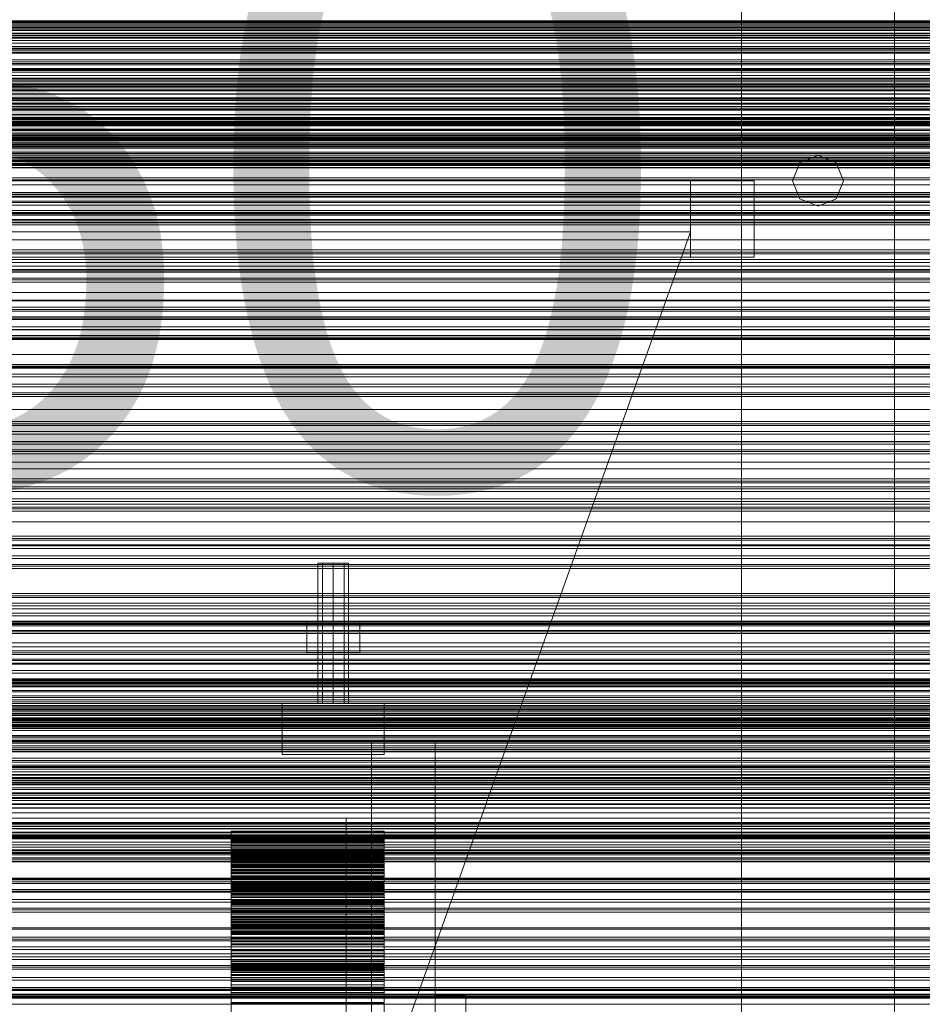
# Model space of a CAD drawing. Header units: millimetres. Extents: x -1970 to 61924, y -58230 to 6847.
# Tile 216 of 256: x 487 to 841, y -33803 to -33417. Entities that reach past the tile are written whole.
import ezdxf

# ---------------------------------------------------------------- set-up
doc = ezdxf.new("R2010")
doc.units = ezdxf.units.MM
for name, color, linetype, lineweight in [('COTAS_O', 1, 'Continuous', 0), ('frontal_briquetadora', 7, 'Continuous', 0), ('frontal_C03', 7, 'Continuous', 0), ('frontal_dosificador', 7, 'Continuous', 0), ('frontal_mezcladora', 7, 'Continuous', 0), ('frontal_secador', 7, 'Continuous', 0), ('frontal_tolva', 7, 'Continuous', 0)]:
    doc.layers.add(name, color=color, linetype=linetype, lineweight=lineweight)
doc.dimstyles.new('R19_100', dxfattribs={"dimtxt": 250, "dimasz": 150, "dimexe": 150, "dimexo": 80, "dimgap": 100, "dimtad": 1, "dimtih": 1, "dimtoh": 1, "dimdsep": 46, "dimcen": 0.09, "dimadec": 0, "dimazin": 0, "dimtfac": 1, "dimtdec": 4, "dimtofl": 0, "dimtmove": 0, "dimatfit": 3, "dimfxl": 1, "dimtolj": 1, "dimtzin": 0, "dimarcsym": 0})

# ---------------------------------------------------------------- blocks, each defined once
blk = doc.blocks.new('DIM_R26_46')
at = {"layer": 'COTAS_O'}
for p, q in [((-1725, -33700), (-1575, -33655)), ((1725, -33700), (1575, -33655)), ((-1725, -34400), (-1725, -33700)), ((-1725, -33700), (1725, -33700)), ((-1725, -33700), (-1575, -33745)), ((1725, -33700), (1575, -33745)), ((1725, -34400), (1725, -33700))]:
    blk.add_line(p, q, dxfattribs=at)
blk.add_text('3450 O', height=250, dxfattribs=at).set_placement((0, -33600))

msp = doc.modelspace()

# ---------------------------------------------------------------- linework, layer by layer
at = {"layer": 'frontal_briquetadora'}
for p, q in [((570, -33737.351), (570, -33735.082)), ((630, -33735.082), (570, -33735.082)), ((570, -33735.082), (570, -33735.179)), ((630, -33735.179), (570, -33735.179)), ((570, -33735.179), (570, -33737.484)), ((570, -33738.497), (570, -33736.551)), ((630, -33736.551), (570, -33736.551)), ((570, -33736.551), (570, -33738.15)), ((570, -33738.815), (570, -33737.026)), ((630, -33737.026), (570, -33737.026)), ((570, -33737.026), (570, -33738.924)), ((570, -33739.636), (570, -33737.351)), ((630, -33737.351), (570, -33737.351)), ((630, -33737.484), (570, -33737.484)), ((570, -33737.484), (570, -33739.8)), ((630, -33737.351), (630, -33735.082)), ((630, -33735.082), (630, -33735.179)), ((630, -33735.179), (630, -33737.484)), ((630, -33738.497), (630, -33736.551)), ((630, -33736.551), (630, -33738.15)), ((630, -33738.815), (630, -33737.026)), ((630, -33737.026), (630, -33738.924)), ((630, -33739.636), (630, -33737.351)), ((630, -33737.484), (630, -33739.8)), ((630, -33738.15), (570, -33738.15)), ((570, -33738.15), (570, -33740.677)), ((570, -33740.487), (570, -33738.497)), ((630, -33738.497), (570, -33738.497)), ((570, -33741.363), (570, -33738.815)), ((630, -33738.815), (570, -33738.815)), ((630, -33738.924), (570, -33738.924)), ((570, -33738.924), (570, -33740.87)), ((570, -33741.93), (570, -33739.636)), ((630, -33739.636), (570, -33739.636)), ((630, -33739.8), (570, -33739.8)), ((570, -33739.8), (570, -33742.123)), ((570, -33742.516), (570, -33740.487)), ((630, -33740.487), (570, -33740.487)), ((630, -33740.677), (570, -33740.677)), ((570, -33740.677), (570, -33743.186)), ((630, -33740.87), (570, -33740.87)), ((570, -33740.87), (570, -33742.858)), ((570, -33743.89), (570, -33741.363)), ((630, -33741.363), (570, -33741.363)), ((570, -33744.23), (570, -33741.93)), ((630, -33741.93), (570, -33741.93)), ((630, -33738.15), (630, -33740.677)), ((630, -33740.487), (630, -33738.497)), ((630, -33741.363), (630, -33738.815)), ((630, -33738.924), (630, -33740.87)), ((630, -33741.93), (630, -33739.636)), ((630, -33739.8), (630, -33742.123)), ((630, -33742.516), (630, -33740.487)), ((630, -33740.677), (630, -33743.186)), ((630, -33740.87), (630, -33742.858)), ((630, -33743.89), (630, -33741.363)), ((630, -33744.23), (630, -33741.93)), ((630, -33742.123), (570, -33742.123)), ((570, -33742.123), (570, -33744.446)), ((570, -33744.58), (570, -33742.516)), ((630, -33742.516), (570, -33742.516)), ((570, -33742.858), (570, -33744.886)), ((570, -33746.078), (570, -33742.862)), ((630, -33742.862), (570, -33742.862)), ((570, -33742.862), (570, -33744.352)), ((630, -33743.186), (570, -33743.186)), ((570, -33743.186), (570, -33745.672)), ((570, -33745.318), (570, -33743.885)), ((630, -33743.885), (570, -33743.885)), ((570, -33743.885), (570, -33747.277)), ((570, -33746.39), (570, -33743.89)), ((570, -33746.528), (570, -33744.23)), ((630, -33744.23), (570, -33744.23)), ((630, -33744.352), (570, -33744.352)), ((570, -33744.352), (570, -33745.915)), ((630, -33744.446), (570, -33744.446)), ((570, -33744.446), (570, -33746.764)), ((570, -33746.676), (570, -33744.58)), ((630, -33744.58), (570, -33744.58)), ((630, -33744.886), (570, -33744.886)), ((570, -33744.886), (570, -33746.95)), ((570, -33746.827), (570, -33745.318)), ((630, -33745.318), (570, -33745.318)), ((630, -33745.672), (570, -33745.672)), ((570, -33745.672), (570, -33748.127)), ((630, -33742.123), (630, -33744.446)), ((630, -33744.58), (630, -33742.516)), ((630, -33742.858), (630, -33744.886)), ((630, -33746.078), (630, -33742.862)), ((630, -33742.862), (630, -33744.352)), ((630, -33743.186), (630, -33745.672)), ((630, -33745.318), (630, -33743.885)), ((630, -33743.885), (630, -33747.277)), ((630, -33746.39), (630, -33743.89)), ((630, -33746.528), (630, -33744.23)), ((630, -33744.352), (630, -33745.915)), ((630, -33744.446), (630, -33746.764)), ((630, -33746.676), (630, -33744.58)), ((630, -33744.886), (630, -33746.95)), ((630, -33746.827), (630, -33745.318)), ((630, -33745.672), (630, -33748.127)), ((630, -33745.915), (570, -33745.915)), ((570, -33745.915), (570, -33747.548)), ((570, -33748.735), (570, -33746.078)), ((630, -33746.078), (570, -33746.078)), ((570, -33748.856), (570, -33746.39)), ((630, -33746.39), (570, -33746.39)), ((570, -33748.819), (570, -33746.528)), ((630, -33746.528), (570, -33746.528)), ((570, -33748.801), (570, -33746.676)), ((630, -33746.676), (570, -33746.676)), ((630, -33746.764), (570, -33746.764)), ((570, -33746.764), (570, -33749.07)), ((570, -33748.409), (570, -33746.827)), ((630, -33746.827), (570, -33746.827)), ((630, -33746.95), (570, -33746.95)), ((570, -33746.95), (570, -33749.047)), ((630, -33747.277), (570, -33747.277)), ((570, -33747.277), (570, -33749.94)), ((630, -33747.548), (570, -33747.548)), ((570, -33747.548), (570, -33749.25)), ((630, -33748.127), (570, -33748.127)), ((570, -33748.127), (570, -33750.545)), ((570, -33750.064), (570, -33748.409)), ((630, -33748.409), (570, -33748.409)), ((570, -33751.343), (570, -33748.735)), ((630, -33748.735), (570, -33748.735)), ((570, -33750.953), (570, -33748.801)), ((630, -33748.801), (570, -33748.801)), ((570, -33751.095), (570, -33748.819)), ((630, -33748.819), (570, -33748.819)), ((570, -33751.279), (570, -33748.856)), ((630, -33748.856), (570, -33748.856)), ((630, -33749.047), (570, -33749.047)), ((570, -33749.047), (570, -33751.177)), ((630, -33749.07), (570, -33749.07)), ((570, -33749.07), (570, -33751.356)), ((630, -33749.25), (570, -33749.25)), ((570, -33749.25), (570, -33751.02)), ((630, -33745.915), (630, -33747.548)), ((630, -33748.735), (630, -33746.078)), ((630, -33748.856), (630, -33746.39)), ((630, -33748.819), (630, -33746.528)), ((630, -33748.801), (630, -33746.676)), ((630, -33746.764), (630, -33749.07)), ((630, -33748.409), (630, -33746.827)), ((630, -33746.95), (630, -33749.047)), ((630, -33747.277), (630, -33749.94)), ((630, -33747.548), (630, -33749.25)), ((630, -33748.127), (630, -33750.545)), ((630, -33750.064), (630, -33748.409)), ((630, -33751.343), (630, -33748.735)), ((630, -33750.953), (630, -33748.801)), ((630, -33751.095), (630, -33748.819)), ((630, -33751.279), (630, -33748.856)), ((630, -33749.047), (630, -33751.177)), ((630, -33749.07), (630, -33751.356)), ((630, -33749.25), (630, -33751.02)), ((630, -33749.94), (570, -33749.94)), ((570, -33749.94), (570, -33752.551)), ((570, -33751.79), (570, -33750.064)), ((630, -33750.064), (570, -33750.064)), ((630, -33750.545), (570, -33750.545)), ((570, -33750.545), (570, -33752.915)), ((570, -33753.136), (570, -33750.953)), ((630, -33750.953), (570, -33750.953)), ((630, -33751.02), (570, -33751.02)), ((570, -33751.02), (570, -33752.857)), ((570, -33753.342), (570, -33751.095)), ((630, -33751.095), (570, -33751.095)), ((630, -33751.177), (570, -33751.177)), ((570, -33751.177), (570, -33753.345)), ((570, -33753.651), (570, -33751.279)), ((630, -33751.279), (570, -33751.279)), ((570, -33753.895), (570, -33751.343)), ((630, -33751.343), (570, -33751.343)), ((630, -33751.356), (570, -33751.356)), ((570, -33751.356), (570, -33753.604)), ((570, -33753.588), (570, -33751.79)), ((630, -33751.79), (570, -33751.79)), ((630, -33752.551), (570, -33752.551)), ((570, -33752.551), (570, -33755.103)), ((630, -33752.857), (570, -33752.857)), ((570, -33752.857), (570, -33754.768)), ((630, -33752.915), (570, -33752.915)), ((570, -33752.915), (570, -33755.223)), ((570, -33763.445), (570, -33753.136)), ((630, -33753.136), (570, -33753.136)), ((570, -33763.625), (570, -33753.342)), ((630, -33753.342), (570, -33753.342)), ((630, -33753.345), (570, -33753.345)), ((570, -33753.345), (570, -33763.628)), ((570, -33755.465), (570, -33753.588)), ((630, -33753.588), (570, -33753.588)), ((630, -33749.94), (630, -33752.551)), ((630, -33751.79), (630, -33750.064)), ((630, -33750.545), (630, -33752.915)), ((630, -33753.136), (630, -33750.953)), ((630, -33751.02), (630, -33752.857)), ((630, -33753.342), (630, -33751.095)), ((630, -33751.177), (630, -33753.345)), ((630, -33753.651), (630, -33751.279)), ((630, -33753.895), (630, -33751.343)), ((630, -33751.356), (630, -33753.604)), ((630, -33753.588), (630, -33751.79)), ((630, -33752.551), (630, -33755.103)), ((630, -33752.857), (630, -33754.768)), ((630, -33752.915), (630, -33755.223)), ((630, -33763.445), (630, -33753.136)), ((630, -33763.625), (630, -33753.342)), ((630, -33753.345), (630, -33763.628)), ((630, -33755.465), (630, -33753.588)), ((630, -33753.604), (570, -33753.604)), ((570, -33753.604), (570, -33763.854)), ((570, -33755.955), (570, -33753.651)), ((630, -33753.651), (570, -33753.651)), ((570, -33754.755), (570, -33753.796)), ((630, -33753.796), (570, -33753.796)), ((570, -33753.796), (570, -33758.467)), ((570, -33756.383), (570, -33753.895)), ((630, -33753.895), (570, -33753.895)), ((570, -33755.813), (570, -33754.755)), ((630, -33754.755), (570, -33754.755)), ((630, -33754.768), (570, -33754.768)), ((570, -33754.768), (570, -33756.775)), ((630, -33755.103), (570, -33755.103)), ((570, -33755.103), (570, -33757.587)), ((630, -33755.223), (570, -33755.223)), ((570, -33755.223), (570, -33757.435)), ((570, -33760.14), (570, -33755.316)), ((630, -33755.316), (570, -33755.316)), ((570, -33755.316), (570, -33756.211)), ((570, -33757.446), (570, -33755.465)), ((630, -33755.465), (570, -33755.465)), ((570, -33756.969), (570, -33755.813)), ((630, -33755.813), (570, -33755.813)), ((570, -33758.156), (570, -33755.955)), ((630, -33755.955), (570, -33755.955)), ((630, -33756.211), (570, -33756.211)), ((570, -33756.211), (570, -33757.207)), ((570, -33758.799), (570, -33756.383)), ((630, -33756.383), (570, -33756.383)), ((630, -33756.775), (570, -33756.775)), ((570, -33756.775), (570, -33766.626)), ((570, -33758.223), (570, -33756.969)), ((630, -33756.969), (570, -33756.969)), ((630, -33757.207), (570, -33757.207)), ((570, -33757.207), (570, -33758.305)), ((630, -33757.435), (570, -33757.435)), ((570, -33757.435), (570, -33767.203)), ((570, -33767.213), (570, -33757.446)), ((630, -33757.446), (570, -33757.446)), ((630, -33753.604), (630, -33763.854)), ((630, -33755.955), (630, -33753.651)), ((630, -33754.755), (630, -33753.796)), ((630, -33753.796), (630, -33758.467)), ((630, -33756.383), (630, -33753.895)), ((630, -33755.813), (630, -33754.755)), ((630, -33754.768), (630, -33756.775)), ((630, -33755.103), (630, -33757.587)), ((630, -33755.223), (630, -33757.435)), ((630, -33760.14), (630, -33755.316)), ((630, -33755.316), (630, -33756.211)), ((630, -33757.446), (630, -33755.465)), ((630, -33756.969), (630, -33755.813)), ((630, -33758.156), (630, -33755.955)), ((630, -33756.211), (630, -33757.207)), ((630, -33758.799), (630, -33756.383)), ((630, -33756.775), (630, -33766.626)), ((630, -33758.223), (630, -33756.969)), ((630, -33757.207), (630, -33758.305)), ((630, -33757.435), (630, -33767.203)), ((630, -33767.213), (630, -33757.446)), ((630, -33757.587), (570, -33757.587)), ((570, -33757.587), (570, -33759.995)), ((570, -33767.834), (570, -33758.156)), ((630, -33758.156), (570, -33758.156)), ((570, -33759.577), (570, -33758.223)), ((630, -33758.223), (570, -33758.223)), ((630, -33758.305), (570, -33758.305)), ((570, -33758.305), (570, -33759.503)), ((630, -33758.467), (570, -33758.467)), ((570, -33758.467), (570, -33761.121)), ((570, -33761.129), (570, -33758.799)), ((630, -33758.799), (570, -33758.799)), ((630, -33759.503), (570, -33759.503)), ((570, -33759.503), (570, -33760.805)), ((570, -33761.034), (570, -33759.577)), ((630, -33759.577), (570, -33759.577)), ((630, -33759.995), (570, -33759.995)), ((570, -33759.995), (570, -33762.313)), ((570, -33762.785), (570, -33760.14)), ((630, -33760.14), (570, -33760.14)), ((630, -33760.805), (570, -33760.805)), ((570, -33760.805), (570, -33762.214)), ((570, -33762.608), (570, -33761.034)), ((630, -33761.034), (570, -33761.034)), ((630, -33761.121), (570, -33761.121)), ((570, -33761.121), (570, -33763.697)), ((570, -33763.354), (570, -33761.129)), ((630, -33761.129), (570, -33761.129)), ((630, -33757.587), (630, -33759.995)), ((630, -33767.834), (630, -33758.156)), ((630, -33759.577), (630, -33758.223)), ((630, -33758.305), (630, -33759.503)), ((630, -33758.467), (630, -33761.121)), ((630, -33761.129), (630, -33758.799)), ((630, -33759.503), (630, -33760.805)), ((630, -33761.034), (630, -33759.577)), ((630, -33759.995), (630, -33762.313)), ((630, -33762.785), (630, -33760.14)), ((630, -33760.805), (630, -33762.214)), ((630, -33762.608), (630, -33761.034)), ((630, -33761.121), (630, -33763.697)), ((630, -33763.354), (630, -33761.129)), ((630, -33762.214), (570, -33762.214)), ((570, -33762.214), (570, -33763.743)), ((630, -33762.313), (570, -33762.313)), ((570, -33762.313), (570, -33764.521)), ((570, -33764.34), (570, -33762.608)), ((630, -33762.608), (570, -33762.608)), ((570, -33765.349), (570, -33762.785)), ((630, -33762.785), (570, -33762.785)), ((570, -33765.421), (570, -33763.354)), ((630, -33763.354), (570, -33763.354)), ((570, -33763.628), (570, -33763.445)), ((630, -33763.445), (570, -33763.445)), ((570, -33766.626), (570, -33763.625)), ((630, -33763.625), (570, -33763.625)), ((630, -33763.697), (570, -33763.697)), ((570, -33763.697), (570, -33766.188)), ((630, -33763.743), (570, -33763.743)), ((570, -33763.743), (570, -33765.438)), ((630, -33763.854), (570, -33763.854)), ((570, -33763.854), (570, -33767.213)), ((570, -33773.239), (570, -33764.34)), ((630, -33764.34), (570, -33764.34)), ((630, -33764.521), (570, -33764.521)), ((570, -33764.521), (570, -33766.564)), ((630, -33762.214), (630, -33763.743)), ((630, -33762.313), (630, -33764.521)), ((630, -33764.34), (630, -33762.608)), ((630, -33765.349), (630, -33762.785)), ((630, -33765.421), (630, -33763.354)), ((630, -33763.628), (630, -33763.445)), ((630, -33766.626), (630, -33763.625)), ((630, -33763.697), (630, -33766.188)), ((630, -33763.743), (630, -33765.438)), ((630, -33763.854), (630, -33767.213)), ((630, -33773.239), (630, -33764.34)), ((630, -33764.521), (630, -33766.564)), ((570, -33767.824), (570, -33765.349)), ((630, -33765.349), (570, -33765.349)), ((570, -33774.184), (570, -33765.421)), ((630, -33765.421), (570, -33765.421)), ((630, -33765.438), (570, -33765.438)), ((570, -33765.438), (570, -33774.199)), ((630, -33766.188), (570, -33766.188)), ((570, -33766.188), (570, -33768.584)), ((630, -33766.564), (570, -33766.564)), ((570, -33766.564), (570, -33775.184)), ((630, -33766.626), (570, -33766.626)), ((630, -33767.203), (570, -33767.203)), ((570, -33767.203), (570, -33773.239)), ((630, -33767.213), (570, -33767.213)), ((570, -33770.203), (570, -33767.824)), ((630, -33767.824), (570, -33767.824)), ((570, -33774.199), (570, -33767.834)), ((630, -33767.834), (570, -33767.834)), ((630, -33768.584), (570, -33768.584)), ((570, -33768.584), (570, -33770.877)), ((570, -33774.696), (570, -33768.804)), ((630, -33768.804), (570, -33768.804)), ((570, -33768.804), (570, -33769.183)), ((630, -33767.824), (630, -33765.349)), ((630, -33774.184), (630, -33765.421)), ((630, -33765.438), (630, -33774.199)), ((630, -33766.188), (630, -33768.584)), ((630, -33766.564), (630, -33775.184)), ((630, -33767.203), (630, -33773.239)), ((630, -33770.203), (630, -33767.824)), ((630, -33774.199), (630, -33767.834)), ((630, -33768.584), (630, -33770.877)), ((630, -33774.696), (630, -33768.804)), ((630, -33768.804), (630, -33769.183)), ((630, -33769.183), (570, -33769.183)), ((570, -33769.183), (570, -33769.684)), ((630, -33769.684), (570, -33769.684)), ((570, -33769.684), (570, -33770.305)), ((570, -33772.474), (570, -33770.203)), ((630, -33770.203), (570, -33770.203)), ((630, -33770.305), (570, -33770.305)), ((570, -33770.305), (570, -33771.048)), ((570, -33771.057), (570, -33770.745)), ((630, -33770.745), (570, -33770.745)), ((570, -33770.745), (570, -33776.759)), ((630, -33770.877), (570, -33770.877)), ((570, -33770.877), (570, -33773.05)), ((630, -33771.048), (570, -33771.048)), ((570, -33771.048), (570, -33771.918)), ((570, -33771.491), (570, -33771.057)), ((630, -33771.057), (570, -33771.057)), ((570, -33772.048), (570, -33771.491)), ((630, -33771.491), (570, -33771.491)), ((630, -33771.918), (570, -33771.918)), ((570, -33771.918), (570, -33772.923)), ((570, -33772.731), (570, -33772.048)), ((630, -33772.048), (570, -33772.048)), ((570, -33774.622), (570, -33772.474)), ((630, -33772.474), (570, -33772.474)), ((570, -33773.542), (570, -33772.731)), ((630, -33772.731), (570, -33772.731)), ((630, -33769.183), (630, -33769.684)), ((630, -33769.684), (630, -33770.305)), ((630, -33772.474), (630, -33770.203)), ((630, -33770.305), (630, -33771.048)), ((630, -33771.057), (630, -33770.745)), ((630, -33770.745), (630, -33776.759)), ((630, -33770.877), (630, -33773.05)), ((630, -33771.048), (630, -33771.918)), ((630, -33771.491), (630, -33771.057)), ((630, -33772.048), (630, -33771.491)), ((630, -33771.918), (630, -33772.923)), ((630, -33772.731), (630, -33772.048)), ((630, -33774.622), (630, -33772.474)), ((630, -33773.542), (630, -33772.731)), ((630, -33772.923), (570, -33772.923)), ((570, -33772.923), (570, -33774.08)), ((630, -33773.05), (570, -33773.05)), ((570, -33773.05), (570, -33775.08)), ((630, -33773.239), (570, -33773.239)), ((570, -33774.492), (570, -33773.542)), ((630, -33773.542), (570, -33773.542)), ((630, -33774.08), (570, -33774.08)), ((570, -33774.08), (570, -33775.45)), ((570, -33782.95), (570, -33774.184)), ((630, -33774.184), (570, -33774.184)), ((630, -33774.199), (570, -33774.199)), ((570, -33775.597), (570, -33774.492)), ((630, -33774.492), (570, -33774.492)), ((570, -33776.623), (570, -33774.622)), ((630, -33774.622), (570, -33774.622)), ((570, -33777.214), (570, -33774.696)), ((630, -33774.696), (570, -33774.696)), ((630, -33775.08), (570, -33775.08)), ((570, -33775.08), (570, -33776.898)), ((630, -33775.184), (570, -33775.184)), ((570, -33775.184), (570, -33784.236)), ((630, -33775.45), (570, -33775.45)), ((570, -33775.45), (570, -33782.95)), ((570, -33776.921), (570, -33775.597)), ((630, -33775.597), (570, -33775.597)), ((570, -33778.406), (570, -33776.623)), ((630, -33776.623), (570, -33776.623)), ((630, -33776.759), (570, -33776.759)), ((570, -33776.759), (570, -33779.254)), ((630, -33772.923), (630, -33774.08)), ((630, -33773.05), (630, -33775.08)), ((630, -33774.492), (630, -33773.542)), ((630, -33774.08), (630, -33775.45)), ((630, -33782.95), (630, -33774.184)), ((630, -33775.597), (630, -33774.492)), ((630, -33776.623), (630, -33774.622)), ((630, -33777.214), (630, -33774.696)), ((630, -33775.08), (630, -33776.898)), ((630, -33775.184), (630, -33784.236)), ((630, -33775.45), (630, -33782.95)), ((630, -33776.921), (630, -33775.597)), ((630, -33778.406), (630, -33776.623)), ((630, -33776.759), (630, -33779.254)), ((630, -33776.898), (570, -33776.898)), ((570, -33776.898), (570, -33784.217)), ((570, -33784.236), (570, -33776.921)), ((630, -33776.921), (570, -33776.921)), ((570, -33779.629), (570, -33777.214)), ((630, -33777.214), (570, -33777.214)), ((570, -33785.535), (570, -33778.406)), ((630, -33778.406), (570, -33778.406)), ((630, -33779.254), (570, -33779.254)), ((570, -33779.254), (570, -33781.642)), ((570, -33781.933), (570, -33779.629)), ((630, -33779.629), (570, -33779.629)), ((630, -33776.898), (630, -33784.217)), ((630, -33784.236), (630, -33776.921)), ((630, -33779.629), (630, -33777.214)), ((630, -33785.535), (630, -33778.406)), ((630, -33779.254), (630, -33781.642)), ((630, -33781.933), (630, -33779.629)), ((630, -33781.642), (570, -33781.642)), ((570, -33781.642), (570, -33783.917)), ((570, -33784.118), (570, -33781.933)), ((630, -33781.933), (570, -33781.933)), ((630, -33782.95), (570, -33782.95)), ((630, -33783.917), (570, -33783.917)), ((570, -33783.917), (570, -33786.071)), ((570, -33786.172), (570, -33784.118)), ((630, -33784.118), (570, -33784.118)), ((570, -33784.217), (570, -33795.275)), ((630, -33784.217), (570, -33784.217)), ((630, -33784.236), (570, -33784.236)), ((630, -33781.642), (630, -33783.917)), ((630, -33784.118), (630, -33781.933)), ((630, -33783.917), (630, -33786.071)), ((630, -33786.172), (630, -33784.118)), ((630, -33784.217), (630, -33795.275)), ((570, -33796.822), (570, -33785.535)), ((630, -33785.535), (570, -33785.535)), ((630, -33786.071), (570, -33786.071)), ((570, -33786.071), (570, -33788.091)), ((570, -33788.08), (570, -33786.172)), ((630, -33786.172), (570, -33786.172)), ((570, -33786.887), (570, -33786.832)), ((630, -33786.832), (570, -33786.832)), ((570, -33786.832), (570, -33786.915)), ((570, -33787.082), (570, -33786.887)), ((630, -33786.887), (570, -33786.887)), ((630, -33786.915), (570, -33786.915)), ((570, -33786.915), (570, -33787.133)), ((570, -33787.426), (570, -33787.082)), ((630, -33787.082), (570, -33787.082)), ((630, -33787.133), (570, -33787.133)), ((570, -33787.133), (570, -33793.952)), ((570, -33787.927), (570, -33787.426)), ((630, -33787.426), (570, -33787.426)), ((570, -33788.61), (570, -33787.927)), ((630, -33787.927), (570, -33787.927)), ((570, -33789.813), (570, -33788.08)), ((630, -33788.08), (570, -33788.08)), ((630, -33788.091), (570, -33788.091)), ((570, -33788.091), (570, -33789.962)), ((630, -33796.822), (630, -33785.535)), ((630, -33786.071), (630, -33788.091)), ((630, -33788.08), (630, -33786.172)), ((630, -33786.887), (630, -33786.832)), ((630, -33786.832), (630, -33786.915)), ((630, -33787.082), (630, -33786.887)), ((630, -33786.915), (630, -33787.133)), ((630, -33787.426), (630, -33787.082)), ((630, -33787.133), (630, -33793.952)), ((630, -33787.927), (630, -33787.426)), ((630, -33788.61), (630, -33787.927)), ((630, -33789.813), (630, -33788.08)), ((630, -33788.091), (630, -33789.962)), ((570, -33789.548), (570, -33788.61)), ((630, -33788.61), (570, -33788.61)), ((570, -33788.962), (570, -33788.951)), ((630, -33788.951), (570, -33788.951)), ((570, -33788.951), (570, -33789.083)), ((570, -33789.112), (570, -33788.962)), ((630, -33788.962), (570, -33788.962)), ((630, -33789.083), (570, -33789.083)), ((570, -33789.083), (570, -33789.364)), ((570, -33789.398), (570, -33789.112)), ((630, -33789.112), (570, -33789.112)), ((630, -33789.364), (570, -33789.364)), ((570, -33789.364), (570, -33789.806)), ((570, -33796.302), (570, -33789.398)), ((630, -33789.398), (570, -33789.398)), ((570, -33795.275), (570, -33789.548)), ((630, -33789.548), (570, -33789.548)), ((570, -33789.806), (570, -33790.432)), ((570, -33791.291), (570, -33789.813)), ((630, -33789.813), (570, -33789.813)), ((630, -33789.962), (570, -33789.962)), ((570, -33789.962), (570, -33791.655)), ((630, -33790.432), (570, -33790.432)), ((570, -33790.432), (570, -33791.318)), ((570, -33796.798), (570, -33791.291)), ((630, -33791.291), (570, -33791.291)), ((630, -33791.318), (570, -33791.318)), ((570, -33791.318), (570, -33796.822)), ((630, -33791.655), (570, -33791.655)), ((570, -33791.655), (570, -33793.089)), ((630, -33789.548), (630, -33788.61)), ((630, -33788.962), (630, -33788.951)), ((630, -33788.951), (630, -33789.083)), ((630, -33789.112), (630, -33788.962)), ((630, -33789.083), (630, -33789.364)), ((630, -33789.398), (630, -33789.112)), ((630, -33789.364), (630, -33789.806)), ((630, -33796.302), (630, -33789.398)), ((630, -33795.275), (630, -33789.548)), ((630, -33789.806), (630, -33790.432)), ((630, -33791.291), (630, -33789.813)), ((630, -33789.962), (630, -33791.655)), ((630, -33790.432), (630, -33791.318)), ((630, -33796.798), (630, -33791.291)), ((630, -33791.318), (630, -33796.822)), ((630, -33791.655), (630, -33793.089)), ((630, -33793.089), (570, -33793.089)), ((570, -33793.089), (570, -33798.37)), ((630, -33793.952), (570, -33793.952)), ((570, -33793.952), (570, -33796.208)), ((630, -33795.275), (570, -33795.275)), ((630, -33793.089), (630, -33798.37)), ((630, -33793.952), (630, -33796.208)), ((630, -33796.208), (570, -33796.208)), ((570, -33796.208), (570, -33798.34)), ((570, -33798.52), (570, -33796.302)), ((630, -33796.302), (570, -33796.302)), ((570, -33809.593), (570, -33796.798)), ((630, -33796.798), (570, -33796.798)), ((630, -33796.822), (570, -33796.822)), ((630, -33798.34), (570, -33798.34)), ((570, -33798.34), (570, -33800.342)), ((630, -33798.37), (570, -33798.37)), ((570, -33798.37), (570, -33811.324)), ((570, -33800.613), (570, -33798.52)), ((630, -33798.52), (570, -33798.52)), ((630, -33796.208), (630, -33798.34)), ((630, -33798.52), (630, -33796.302)), ((630, -33809.593), (630, -33796.798)), ((630, -33798.34), (630, -33800.342)), ((630, -33798.37), (630, -33811.324)), ((630, -33800.613), (630, -33798.52)), ((630, -33800.342), (570, -33800.342)), ((570, -33800.342), (570, -33802.206)), ((570, -33802.574), (570, -33800.613)), ((630, -33800.613), (570, -33800.613)), ((630, -33802.206), (570, -33802.206)), ((570, -33802.206), (570, -33803.919)), ((570, -33804.394), (570, -33802.574)), ((630, -33802.574), (570, -33802.574)), ((630, -33800.342), (630, -33802.206)), ((630, -33802.574), (630, -33800.613)), ((630, -33802.206), (630, -33803.919)), ((630, -33804.394), (630, -33802.574))]:
    msp.add_line(p, q, dxfattribs=at)
at = {"layer": 'frontal_C03'}
for p, q in [((1250, -33417.245), (-1250, -33417.245)), ((1250, -33418.126), (-1250, -33418.126)), ((1250, -33418.78), (-1250, -33418.78)), ((1250, -33421.087), (-1250, -33421.087)), ((-1250, -33422.145), (1250, -33422.145)), ((1250, -33424.997), (-1250, -33424.997)), ((1250, -33426.054), (-1250, -33426.054)), ((1250, -33428.361), (-1250, -33428.361)), ((1250, -33429.015), (-1250, -33429.015)), ((1250, -33429.896), (-1250, -33429.896)), ((-1250, -33432.562), (1250, -33432.562)), ((-1250, -33433.359), (1250, -33433.359)), ((-1250, -33433.944), (1250, -33433.944)), ((-1250, -33436.282), (1250, -33436.282)), ((-1250, -33437.411), (1250, -33437.411)), ((1250, -33439.703), (-1250, -33439.703)), ((1250, -33440.584), (-1250, -33440.584)), ((-1250, -33441.13), (1250, -33441.13)), ((1250, -33441.237), (-1250, -33441.237)), ((-1250, -33442.727), (1250, -33442.727)), ((1250, -33443.545), (-1250, -33443.545)), ((-1250, -33444.602), (1250, -33444.602)), ((1250, -33447.454), (-1250, -33447.454)), ((-1250, -33447.574), (1250, -33447.574)), ((1250, -33448.512), (-1250, -33448.512)), ((-1250, -33449.53), (1250, -33449.53)), ((1250, -33450.819), (-1250, -33450.819)), ((1250, -33451.473), (-1250, -33451.473)), ((1250, -33452.354), (-1250, -33452.354)), ((-1268, -33455.548), (1268, -33455.548)), ((-1268, -33455.772), (1268, -33455.772)), ((-1268, -33455.936), (1268, -33455.936)), ((-1250, -33455.174), (1250, -33455.174)), ((-1268, -33456.594), (1268, -33456.594)), ((-1268, -33456.911), (1268, -33456.911)), ((-1268, -33457.957), (1268, -33457.957)), ((-1268, -33458.407), (1268, -33458.407)), ((-1268, -33459.77), (1268, -33459.77)), ((1250, -33457.356), (-1250, -33457.356)), ((-1268, -33460.32), (1268, -33460.32)), ((-1268, -33461.907), (1268, -33461.907)), ((1268, -33462.521), (-1268, -33462.521)), ((1250, -33462.16), (-1250, -33462.16)), ((1250, -33463.042), (-1250, -33463.042)), ((-1250, -33463.413), (1250, -33463.413)), ((1250, -33463.695), (-1250, -33463.695)), ((-1268, -33464.224), (1268, -33464.224)), ((-1268, -33464.86), (1268, -33464.86)), ((-1268, -33466.563), (1268, -33466.563)), ((-1268, -33467.177), (1268, -33467.177)), ((-1250, -33465.671), (1250, -33465.671)), ((1250, -33466.003), (-1250, -33466.003)), ((-1250, -33467.06), (1250, -33467.06)), ((-1268, -33468.764), (1268, -33468.764)), ((-1268, -33469.314), (1268, -33469.314)), ((-1268, -33470.677), (1268, -33470.677)), ((-1268, -33471.127), (1268, -33471.127)), ((1250, -33469.912), (-1250, -33469.912)), ((1250, -33470.969), (-1250, -33470.969)), ((-1268, -33472.173), (1268, -33472.173)), ((-1268, -33472.49), (1268, -33472.49)), ((-1268, -33473.148), (1268, -33473.148)), ((-1268, -33473.312), (1268, -33473.312)), ((-1268, -33473.536), (1268, -33473.536)), ((-1250, -33471.728), (1250, -33471.728)), ((1250, -33473.277), (-1250, -33473.277)), ((-1250, -33473.91), (1250, -33473.91)), ((1250, -33473.93), (-1250, -33473.93)), ((1250, -33474.812), (-1250, -33474.812)), ((-1250, -33479.554), (1250, -33479.554)), ((-1250, -33481.51), (1250, -33481.51)), ((1250, -33484.618), (-1250, -33484.618)), ((1250, -33485.499), (-1250, -33485.499)), ((1250, -33486.153), (-1250, -33486.153)), ((-1250, -33486.357), (1250, -33486.357)), ((-1250, -33487.954), (1250, -33487.954)), ((1250, -33488.46), (-1250, -33488.46)), ((-1250, -33489.517), (1250, -33489.517)), ((-1250, -33491.673), (1250, -33491.673)), ((1250, -33492.37), (-1250, -33492.37)), ((-1250, -33492.802), (1250, -33492.802)), ((1250, -33493.427), (-1250, -33493.427)), ((-1250, -33495.14), (1250, -33495.14)), ((-1250, -33495.725), (1250, -33495.725)), ((1250, -33495.734), (-1250, -33495.734)), ((1250, -33496.388), (-1250, -33496.388)), ((-1250, -33496.522), (1250, -33496.522)), ((1250, -33497.269), (-1250, -33497.269)), ((1250, -33507.076), (-1250, -33507.076)), ((1250, -33507.957), (-1250, -33507.957)), ((1250, -33508.61), (-1250, -33508.61)), ((1250, -33510.918), (-1250, -33510.918)), ((-1250, -33511.975), (1250, -33511.975)), ((-1500, -33515.356), (1500, -33515.356)), ((1250, -33514.827), (-1250, -33514.827)), ((1250, -33515.885), (-1250, -33515.885)), ((1250, -33518.192), (-1250, -33518.192)), ((1250, -33518.845), (-1250, -33518.845)), ((1250, -33519.727), (-1250, -33519.727)), ((1500, -33526.765), (-1500, -33526.765)), ((1500, -33527.05), (-1500, -33527.05)), ((1250, -33529.533), (-1250, -33529.533)), ((1250, -33530.415), (-1250, -33530.415)), ((1250, -33531.068), (-1250, -33531.068)), ((1250, -33533.375), (-1250, -33533.375)), ((-1250, -33534.433), (1250, -33534.433)), ((1250, -33537.285), (-1250, -33537.285)), ((-1500, -33538.458), (1500, -33538.458)), ((1250, -33538.342), (-1250, -33538.342)), ((1250, -33540.65), (-1250, -33540.65)), ((1250, -33541.303), (-1250, -33541.303)), ((1250, -33542.184), (-1250, -33542.184)), ((1250, -33551.991), (-1250, -33551.991)), ((1250, -33552.872), (-1250, -33552.872)), ((1250, -33553.526), (-1250, -33553.526)), ((1250, -33555.833), (-1250, -33555.833)), ((-1250, -33556.89), (1250, -33556.89)), ((1250, -33559.742), (-1250, -33559.742)), ((1250, -33560.8), (-1250, -33560.8)), ((1250, -33563.107), (-1250, -33563.107)), ((1250, -33563.761), (-1250, -33563.761)), ((1250, -33564.642), (-1250, -33564.642)), ((1250, -33574.448), (-1250, -33574.448)), ((1250, -33575.33), (-1250, -33575.33)), ((1250, -33575.983), (-1250, -33575.983)), ((1250, -33578.291), (-1250, -33578.291)), ((-1250, -33579.348), (1250, -33579.348)), ((1250, -33582.2), (-1250, -33582.2)), ((1250, -33583.257), (-1250, -33583.257)), ((1250, -33585.565), (-1250, -33585.565)), ((1250, -33586.218), (-1250, -33586.218)), ((1250, -33587.1), (-1250, -33587.1)), ((1250, -33596.906), (-1250, -33596.906)), ((1250, -33597.787), (-1250, -33597.787)), ((1250, -33598.441), (-1250, -33598.441)), ((1250, -33600.748), (-1250, -33600.748)), ((-1250, -33601.806), (1250, -33601.806)), ((1250, -33604.658), (-1250, -33604.658)), ((1250, -33605.715), (-1250, -33605.715)), ((1250, -33608.022), (-1250, -33608.022)), ((1250, -33608.676), (-1250, -33608.676)), ((1250, -33609.557), (-1250, -33609.557)), ((-1500, -33613.77), (1500, -33613.77)), ((1250, -33619.364), (-1250, -33619.364)), ((1250, -33620.245), (-1250, -33620.245)), ((1250, -33620.898), (-1250, -33620.898)), ((1500, -33622.753), (-1500, -33622.753)), ((1250, -33623.206), (-1250, -33623.206)), ((-1250, -33624.263), (1250, -33624.263)), ((1250, -33627.115), (-1250, -33627.115)), ((1250, -33628.173), (-1250, -33628.173)), ((1250, -33630.48), (-1250, -33630.48)), ((1250, -33631.134), (-1250, -33631.134)), ((1250, -33632.015), (-1250, -33632.015)), ((1250, -33641.821), (-1250, -33641.821)), ((1250, -33642.703), (-1250, -33642.703)), ((1250, -33643.356), (-1250, -33643.356)), ((1500, -33647.876), (-1500, -33647.876)), ((1250, -33645.664), (-1250, -33645.664)), ((-1250, -33646.721), (1250, -33646.721)), ((1250, -33649.573), (-1250, -33649.573)), ((1250, -33650.63), (-1250, -33650.63)), ((-1250, -33652.647), (1250, -33652.647)), ((1250, -33652.938), (-1250, -33652.938)), ((-1500, -33656.859), (1500, -33656.859)), ((-1250, -33653.444), (1250, -33653.444)), ((1250, -33653.591), (-1250, -33653.591)), ((-1250, -33654.029), (1250, -33654.029)), ((1250, -33654.473), (-1250, -33654.473)), ((-1250, -33656.367), (1250, -33656.367)), ((-1250, -33657.496), (1250, -33657.496)), ((-1250, -33661.215), (1250, -33661.215)), ((-1250, -33662.812), (1250, -33662.812)), ((1250, -33664.279), (-1250, -33664.279)), ((1250, -33665.16), (-1250, -33665.16)), ((1250, -33665.814), (-1250, -33665.814)), ((-1250, -33667.659), (1250, -33667.659)), ((1250, -33668.121), (-1250, -33668.121)), ((-1250, -33669.178), (1250, -33669.178)), ((-1250, -33669.615), (1250, -33669.615)), ((1250, -33672.031), (-1250, -33672.031)), ((-1268, -33675.632), (1268, -33675.632)), ((-1268, -33675.857), (1268, -33675.857)), ((-1268, -33676.021), (1268, -33676.021)), ((1250, -33673.088), (-1250, -33673.088)), ((-1250, -33675.259), (1250, -33675.259)), ((1250, -33675.395), (-1250, -33675.395)), ((1250, -33676.049), (-1250, -33676.049)), ((-1268, -33676.679), (1268, -33676.679)), ((-1268, -33676.996), (1268, -33676.996)), ((-1268, -33678.042), (1268, -33678.042)), ((-1268, -33678.491), (1268, -33678.491)), ((-1268, -33679.855), (1268, -33679.855)), ((1250, -33676.93), (-1250, -33676.93)), ((1250, -33677.44), (-1250, -33677.44)), ((-1268, -33680.405), (1268, -33680.405)), ((-1268, -33681.992), (1268, -33681.992)), ((1268, -33682.606), (-1268, -33682.606)), ((-1250, -33683.498), (1250, -33683.498)), ((-1268, -33684.309), (1268, -33684.309)), ((-1268, -33684.944), (1268, -33684.944)), ((-1268, -33686.648), (1268, -33686.648)), ((-1268, -33687.261), (1268, -33687.261)), ((-1250, -33685.756), (1250, -33685.756)), ((1250, -33686.737), (-1250, -33686.737)), ((1250, -33687.618), (-1250, -33687.618)), ((-1268, -33688.849), (1268, -33688.849)), ((-1268, -33689.399), (1268, -33689.399)), ((-1268, -33690.762), (1268, -33690.762)), ((-1268, -33691.211), (1268, -33691.211)), ((1250, -33688.271), (-1250, -33688.271)), ((1250, -33690.579), (-1250, -33690.579)), ((-1250, -33691.636), (1250, -33691.636)), ((-1268, -33692.257), (1268, -33692.257)), ((-1268, -33692.575), (1268, -33692.575)), ((-1268, -33693.233), (1268, -33693.233)), ((-1268, -33693.397), (1268, -33693.397)), ((-1268, -33693.621), (1268, -33693.621)), ((-1250, -33691.813), (1250, -33691.813)), ((-1250, -33693.994), (1250, -33693.994)), ((1250, -33694.488), (-1250, -33694.488)), ((1250, -33695.546), (-1250, -33695.546)), ((1250, -33697.853), (-1250, -33697.853)), ((1250, -33698.506), (-1250, -33698.506)), ((1250, -33699.388), (-1250, -33699.388)), ((-1250, -33699.639), (1250, -33699.639)), ((-1250, -33701.595), (1250, -33701.595)), ((-1250, -33706.442), (1250, -33706.442)), ((-1250, -33708.038), (1250, -33708.038)), ((1250, -33709.194), (-1250, -33709.194)), ((1250, -33710.076), (-1250, -33710.076)), ((1250, -33710.729), (-1250, -33710.729)), ((-1250, -33711.758), (1250, -33711.758)), ((-1250, -33712.887), (1250, -33712.887)), ((1250, -33713.036), (-1250, -33713.036)), ((-1250, -33714.094), (1250, -33714.094)), ((-1250, -33715.225), (1250, -33715.225)), ((-1250, -33715.809), (1250, -33715.809)), ((-1250, -33716.607), (1250, -33716.607)), ((1250, -33716.946), (-1250, -33716.946)), ((1250, -33718.003), (-1250, -33718.003)), ((1250, -33720.311), (-1250, -33720.311)), ((1250, -33720.964), (-1250, -33720.964)), ((1250, -33721.845), (-1250, -33721.845)), ((1250, -33731.652), (-1250, -33731.652)), ((1250, -33732.533), (-1250, -33732.533)), ((1250, -33733.187), (-1250, -33733.187)), ((1530, -33737.417), (-1530, -33737.417)), ((-1500, -33735.441), (1500, -33735.441)), ((1250, -33735.494), (-1250, -33735.494)), ((-1250, -33736.551), (1250, -33736.551)), ((1250, -33739.403), (-1250, -33739.403)), ((1250, -33740.461), (-1250, -33740.461)), ((1530, -33742.417), (-1530, -33742.417)), ((1250, -33742.768), (-1250, -33742.768)), ((1250, -33743.422), (-1250, -33743.422)), ((1250, -33744.303), (-1250, -33744.303)), ((1500, -33746.85), (-1500, -33746.85)), ((1500, -33747.135), (-1500, -33747.135)), ((1250, -33754.109), (-1250, -33754.109)), ((1250, -33754.991), (-1250, -33754.991)), ((1250, -33755.644), (-1250, -33755.644)), ((-1500, -33758.543), (1500, -33758.543)), ((1250, -33757.952), (-1250, -33757.952)), ((-1250, -33759.009), (1250, -33759.009)), ((1250, -33761.861), (-1250, -33761.861)), ((1250, -33762.918), (-1250, -33762.918)), ((1250, -33765.226), (-1250, -33765.226)), ((1250, -33765.879), (-1250, -33765.879)), ((1250, -33766.761), (-1250, -33766.761)), ((1250, -33776.567), (-1250, -33776.567)), ((1250, -33777.448), (-1250, -33777.448)), ((1250, -33778.102), (-1250, -33778.102)), ((1250, -33780.409), (-1250, -33780.409)), ((-1250, -33781.467), (1250, -33781.467)), ((1250, -33784.319), (-1250, -33784.319)), ((1250, -33785.376), (-1250, -33785.376)), ((1250, -33787.683), (-1250, -33787.683)), ((1250, -33788.337), (-1250, -33788.337)), ((1250, -33789.218), (-1250, -33789.218)), ((1530, -33792.417), (-1530, -33792.417)), ((1530, -33797.417), (-1530, -33797.417)), ((-1250, -33796.431), (1250, -33796.431)), ((-1250, -33797.064), (1250, -33797.064)), ((-1250, -33797.528), (1250, -33797.528)), ((1250, -33799.025), (-1250, -33799.025)), ((-1250, -33799.383), (1250, -33799.383)), ((1250, -33799.906), (-1250, -33799.906)), ((-1250, -33800.28), (1250, -33800.28)), ((1250, -33800.56), (-1250, -33800.56)), ((1250, -33802.867), (-1250, -33802.867))]:
    msp.add_line(p, q, dxfattribs=at)
at = {"layer": 'frontal_dosificador'}
for p, q in [((770, -33400), (770, -33460)), ((830, -33400), (830, -33460)), ((770, -33440), (830, -33440)), ((770, -35980), (770, -33440)), ((830, -33440), (830, -35980)), ((-770, -33460), (770, -33460)), ((770, -33460), (830, -33460)), ((792.929, -33472.929), (800, -33470)), ((800, -33470), (807.071, -33472.929)), ((790, -33480), (792.929, -33472.929)), ((807.071, -33472.929), (810, -33480)), ((-775, -33480), (775, -33480)), ((750, -33480), (775, -33480)), ((750, -33510), (750, -33480)), ((775, -33480), (775, -33510)), ((792.929, -33487.071), (790, -33480)), ((810, -33480), (807.071, -33487.071)), ((800, -33490), (792.929, -33487.071)), ((807.071, -33487.071), (800, -33490)), ((750, -33500), (-750, -33500)), ((250, -34900), (750, -33500)), ((-775, -33510), (775, -33510)), ((750, -33510), (775, -33510))]:
    msp.add_line(p, q, dxfattribs=at)
at = {"layer": 'frontal_mezcladora'}
for p, q in [((605.757, -33630), (604, -33630)), ((604, -33685), (604, -33630)), ((610, -33630), (605.757, -33630)), ((605.757, -33685), (605.757, -33630)), ((610, -33630), (614.243, -33630)), ((610, -33630), (610, -33685)), ((614.243, -33630), (616, -33630)), ((614.243, -33685), (614.243, -33630)), ((616, -33685), (616, -33630)), ((610, -33653), (599.608, -33653)), ((599.608, -33665), (599.608, -33653)), ((610, -33653), (620.392, -33653)), ((610, -33653), (610, -33665)), ((620.392, -33665), (620.392, -33653)), ((599.608, -33665), (610, -33665)), ((610, -33665), (620.392, -33665)), ((590, -33685), (630, -33685)), ((590, -33705), (590, -33685)), ((605.757, -33685), (604, -33685)), ((605.757, -33685), (610, -33685)), ((610, -33685), (614.243, -33685)), ((614.243, -33685), (616, -33685)), ((630, -33705), (630, -33685)), ((-650, -33700), (650, -33700)), ((625, -33700), (650, -33700)), ((625, -34725), (625, -33700)), ((625, -33730), (625, -33700)), ((650, -34725), (650, -33700)), ((650, -33730), (650, -33700)), ((590, -33705), (630, -33705)), ((-650, -33730), (650, -33730)), ((-625, -33730), (625, -33730)), ((615, -33730), (650, -33730)), ((615, -34760), (615, -33730)), ((625, -33730), (650, -33730)), ((625, -34725), (625, -33730)), ((650, -34760), (650, -33730)), ((650, -33810), (650, -33799.608)), ((650, -33799.608), (662, -33799.608)), ((662, -33810), (662, -33799.608))]:
    msp.add_line(p, q, dxfattribs=at)
at = {"layer": 'frontal_secador'}
for p, q in [((-1250, -33417.588), (1250, -33417.588)), ((1250, -33417.611), (-1250, -33417.611)), ((1250, -33417.728), (-1250, -33417.728)), ((-1250, -33419.387), (1250, -33419.387)), ((1250, -33419.918), (-1250, -33419.918)), ((-1250, -33420), (1250, -33420)), ((1250, -33420.588), (-1250, -33420.588)), ((1250, -33422.387), (-1250, -33422.387)), ((1250, -33423), (-1250, -33423)), ((-1250, -33423.65), (1250, -33423.65)), ((1250, -33424), (-1250, -33424)), ((1250, -33427.382), (-1250, -33427.382)), ((-1250, -33428), (1250, -33428)), ((1250, -33429.689), (-1250, -33429.689)), ((1250, -33434), (-1250, -33434)), ((1250, -33434.545), (-1250, -33434.545)), ((1250, -33436), (-1250, -33436)), ((1250, -33436.144), (-1250, -33436.144)), ((1250, -33436.709), (-1250, -33436.709)), ((1250, -33438.686), (-1250, -33438.686)), ((1250, -33440), (-1250, -33440)), ((1320, -33442), (-1320, -33442)), ((1320, -33442.273), (-1320, -33442.273)), ((1320, -33443.072), (-1320, -33443.072)), ((1320, -33444.343), (-1320, -33444.343)), ((1250, -33442), (-1250, -33442)), ((1250, -33444.651), (-1250, -33444.651)), ((1320, -33446), (-1320, -33446)), ((1320, -33447.929), (-1320, -33447.929)), ((1250, -33445.859), (-1250, -33445.859)), ((-1250, -33446), (1250, -33446)), ((-1320, -33450), (1320, -33450)), ((1320, -33452.071), (-1320, -33452.071)), ((-1250, -33450), (1250, -33450)), ((1320, -33454), (-1320, -33454)), ((1320, -33455.657), (-1320, -33455.657)), ((1250, -33454.141), (-1250, -33454.141)), ((1320, -33456.928), (-1320, -33456.928)), ((1320, -33457.727), (-1320, -33457.727)), ((1320, -33458), (-1320, -33458)), ((1250, -33457.285), (-1250, -33457.285)), ((1250, -33458), (-1250, -33458)), ((1250, -33461.314), (-1250, -33461.314)), ((1250, -33463.856), (-1250, -33463.856)), ((1250, -33465.455), (-1250, -33465.455)), ((1250, -33466), (-1250, -33466)), ((1360, -33473.5), (-1360, -33473.5)), ((1360, -33474.863), (-1360, -33474.863)), ((1250, -33473.75), (-1250, -33473.75)), ((1360, -33478.859), (-1360, -33478.859)), ((1360, -33485.216), (-1360, -33485.216)), ((1360, -33493.5), (-1360, -33493.5)), ((1250, -33492.924), (-1250, -33492.924)), ((1360, -33503.147), (-1360, -33503.147)), ((-1360, -33513.5), (1360, -33513.5)), ((-1250, -33513.5), (1250, -33513.5)), ((1360, -33523.853), (-1360, -33523.853)), ((1360, -33533.5), (-1360, -33533.5)), ((1250, -33534.076), (-1250, -33534.076)), ((1360, -33541.784), (-1360, -33541.784)), ((1360, -33548.141), (-1360, -33548.141)), ((1360, -33552.137), (-1360, -33552.137)), ((1360, -33553.5), (-1360, -33553.5)), ((1250, -33553.25), (-1250, -33553.25)), ((1250, -33569.715), (-1250, -33569.715)), ((1250, -33582.349), (-1250, -33582.349)), ((1250, -33590.291), (-1250, -33590.291)), ((1250, -33593), (-1250, -33593)), ((-1250, -33676), (1250, -33676)), ((-1250, -33682), (1250, -33682)), ((-1250, -33685), (1250, -33685)), ((1250, -33686), (-1250, -33686)), ((-1250, -33686.659), (1250, -33686.659)), ((1250, -33689.659), (-1250, -33689.659)), ((-1250, -33691), (1250, -33691)), ((1250, -33694), (-1250, -33694)), ((-1250, -33694.728), (1250, -33694.728)), ((-1250, -33697.588), (1250, -33697.588)), ((1250, -33697.611), (-1250, -33697.611)), ((1250, -33697.728), (-1250, -33697.728)), ((-1250, -33699.387), (1250, -33699.387)), ((1250, -33699.918), (-1250, -33699.918)), ((-1250, -33700), (1250, -33700)), ((1250, -33700.588), (-1250, -33700.588)), ((1250, -33702.387), (-1250, -33702.387)), ((1250, -33703), (-1250, -33703)), ((-1250, -33703.65), (1250, -33703.65)), ((1250, -33704), (-1250, -33704)), ((1250, -33707.382), (-1250, -33707.382)), ((-1250, -33708), (1250, -33708)), ((1250, -33709.689), (-1250, -33709.689)), ((1250, -33714), (-1250, -33714)), ((1250, -33714.545), (-1250, -33714.545)), ((1250, -33716), (-1250, -33716)), ((1250, -33716.144), (-1250, -33716.144)), ((1250, -33716.709), (-1250, -33716.709)), ((1250, -33718.686), (-1250, -33718.686)), ((1320, -33722), (-1320, -33722)), ((1320, -33722.273), (-1320, -33722.273)), ((1250, -33720), (-1250, -33720)), ((1250, -33722), (-1250, -33722)), ((1320, -33723.072), (-1320, -33723.072)), ((1320, -33724.343), (-1320, -33724.343)), ((1320, -33726), (-1320, -33726)), ((1250, -33724.651), (-1250, -33724.651)), ((1250, -33725.859), (-1250, -33725.859)), ((-1250, -33726), (1250, -33726)), ((1320, -33727.929), (-1320, -33727.929)), ((-1320, -33730), (1320, -33730)), ((-1250, -33730), (1250, -33730)), ((1320, -33732.071), (-1320, -33732.071)), ((1320, -33734), (-1320, -33734)), ((1250, -33734.141), (-1250, -33734.141)), ((1320, -33735.657), (-1320, -33735.657)), ((1320, -33736.928), (-1320, -33736.928)), ((1320, -33737.727), (-1320, -33737.727)), ((1320, -33738), (-1320, -33738)), ((1250, -33737.285), (-1250, -33737.285)), ((1250, -33738), (-1250, -33738)), ((1250, -33741.314), (-1250, -33741.314)), ((1250, -33743.856), (-1250, -33743.856)), ((1250, -33745.455), (-1250, -33745.455)), ((1250, -33746), (-1250, -33746)), ((1360, -33753.5), (-1360, -33753.5)), ((1360, -33754.863), (-1360, -33754.863)), ((1250, -33753.75), (-1250, -33753.75)), ((1360, -33758.859), (-1360, -33758.859)), ((1360, -33765.216), (-1360, -33765.216)), ((1360, -33773.5), (-1360, -33773.5)), ((1250, -33772.924), (-1250, -33772.924)), ((1360, -33783.147), (-1360, -33783.147)), ((-1360, -33793.5), (1360, -33793.5)), ((-1250, -33793.5), (1250, -33793.5))]:
    msp.add_line(p, q, dxfattribs=at)
at = {"layer": 'frontal_tolva'}
for p, q in [((1725, -33600), (-1725, -33600)), ((1725, -33606.849), (-1725, -33606.849))]:
    msp.add_line(p, q, dxfattribs=at)

# ---------------------------------------------------------------- dimensions: what is measured, and where the dimension line sits
at = {"layer": 'COTAS_O'}
dim = msp.add_aligned_dim(p1=(-1725, -34400), p2=(1725, -34400), distance=700, text='<> O', dimstyle='R19_100', dxfattribs=at)
dim.commit()
dim.dimension.update_dxf_attribs({"geometry": 'DIM_R26_46', "text_midpoint": (0, -33700)})

doc.saveas('drawing.dxf')
